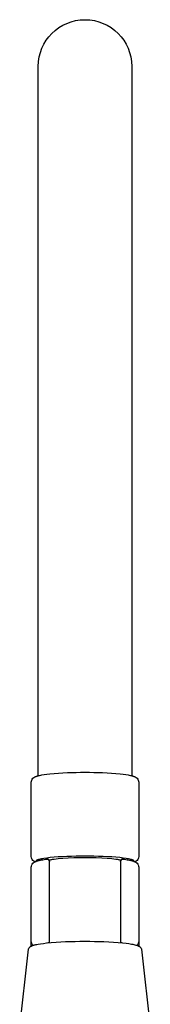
# Model space of a CAD drawing. Header units: millimetres. Extents: x -24 to 60, y 0 to 423.
# Tile 7 of 7: x -14 to 14, y 212 to 423. Entities that reach past the tile are written whole.
import ezdxf

# ---------------------------------------------------------------- set-up
doc = ezdxf.new("R2010")
doc.units = ezdxf.units.MM
doc.layers.get('0').update_dxf_attribs({"true_color": 0x000000})
doc.layers.add('DETAIL', color=7, linetype='Continuous', true_color=0x000000)

# ---------------------------------------------------------------- blocks, each defined once
blk = doc.blocks.new('74158_f')
at = {"layer": 'DETAIL', "lineweight": -3}
for p, q in [((-8.1, 243.28), (-8.22, 243.26)), ((-11.5, 224.71), (-11.5, 225.67)), ((11.5, 225.67), (11.5, 224.71))]:
    blk.add_line(p, q, dxfattribs=at)
for points in [[(-10, 261.11), (-10, 408.3), (-10, 412.66), (-10, 412.67), (-10, 412.68, -0.413359), (0, 422.65, -0.413374), (10, 412.68), (10, 412.67), (10, 412.66), (10, 408.3), (10, 261.11)], [(-10.73, 242.7, -0.079321), (-11.15, 243, -0.201704), (-11.5, 243.82), (-11.5, 259.73, -0.201704), (-11.15, 260.56), (-11.12, 260.58), (-11.1, 260.6), (-11.06, 260.64), (-11.02, 260.67), (-10.98, 260.7), (-10.94, 260.73), (-10.9, 260.76), (-10.86, 260.78), (-10.82, 260.81), (-10.78, 260.83), (-10.74, 260.85), (-10.7, 260.87), (-10.66, 260.89), (-10.61, 260.91), (-10.57, 260.93), (-10.48, 260.96), (-10.37, 261), (-10.26, 261.04), (-10.14, 261.07), (-10.02, 261.11), (-9.86, 261.14), (-9.7, 261.18), (-9.48, 261.23), (-9.24, 261.27), (-8.73, 261.36), (-8.16, 261.43), (-7.53, 261.51, -0.024602), (0, 261.83, -0.024602), (7.53, 261.51), (8.16, 261.43), (8.73, 261.36), (9.24, 261.27), (9.48, 261.23), (9.7, 261.18), (9.86, 261.14), (10.02, 261.11), (10.14, 261.07), (10.26, 261.04), (10.37, 261), (10.48, 260.96), (10.57, 260.93), (10.61, 260.91), (10.66, 260.89), (10.7, 260.87), (10.74, 260.85), (10.78, 260.83), (10.82, 260.81), (10.86, 260.78), (10.9, 260.76), (10.94, 260.73), (10.98, 260.7), (11.02, 260.67), (11.06, 260.64), (11.1, 260.6), (11.12, 260.58), (11.15, 260.56, -0.201704), (11.5, 259.73), (11.5, 243.82, -0.201018), (11.15, 243, -0.07993), (10.73, 242.7)], [(-11.15, 224.85, -0.200029), (-11.5, 225.67), (-11.5, 241.58, -0.201705), (-11.15, 242.41), (-11.12, 242.44), (-11.09, 242.46), (-11.06, 242.49), (-11.03, 242.51), (-11.01, 242.53), (-10.98, 242.55), (-10.95, 242.57), (-10.92, 242.59), (-10.89, 242.61), (-10.87, 242.63), (-10.84, 242.64), (-10.81, 242.66), (-10.76, 242.69), (-10.7, 242.71), (-10.65, 242.74), (-10.59, 242.77), (-10.53, 242.79), (-10.48, 242.81), (-10.41, 242.83), (-10.35, 242.86), (-10.21, 242.9), (-10.11, 242.93), (-10, 242.96), (-9.78, 243.02), (-9.54, 243.07), (-9.28, 243.12, -0.013827), (-8.16, 243.28)], [(-7.61, 225.43, 0.038585), (-7.6, 225.51), (-7.6, 242.79)], [(8.1, 243.28, 0.409014), (7.6, 242.79, -0.448078), (8.16, 243.28, -0.013536), (9.26, 243.12), (9.52, 243.07), (9.77, 243.02), (10, 242.96), (10.11, 242.93), (10.21, 242.9), (10.35, 242.86), (10.41, 242.83), (10.48, 242.81), (10.53, 242.79), (10.58, 242.77), (10.64, 242.75), (10.69, 242.72), (10.74, 242.69), (10.8, 242.66), (10.83, 242.65), (10.86, 242.63), (10.89, 242.61), (10.91, 242.6), (10.94, 242.58), (10.97, 242.56), (11, 242.53), (11.03, 242.51), (11.06, 242.49), (11.09, 242.46), (11.12, 242.44), (11.15, 242.41, -0.201699), (11.5, 241.58), (11.5, 225.67, -0.20001), (11.15, 224.85)], [(7.6, 242.79), (7.6, 225.51, 0.038519), (7.61, 225.43)], [(-13.98, 206.83), (-12.06, 224.01, -0.172795), (-11.82, 224.48), (-11.81, 224.5), (-11.79, 224.51), (-11.78, 224.53), (-11.76, 224.54), (-11.73, 224.56), (-11.69, 224.59), (-11.66, 224.61), (-11.63, 224.64), (-11.59, 224.66), (-11.55, 224.68), (-11.52, 224.7), (-11.48, 224.72), (-11.45, 224.73), (-11.41, 224.75), (-11.34, 224.78), (-11.26, 224.81), (-11.17, 224.85), (-11.07, 224.88), (-10.96, 224.91), (-10.84, 224.94), (-10.69, 224.98), (-10.52, 225.02), (-10.29, 225.07), (-10.05, 225.12), (-9.5, 225.21), (-8.9, 225.29), (-8.23, 225.37, -0.02481), (-0.08, 225.73), (0, 225.73, -0.024336), (8.11, 225.38), (8.79, 225.31), (9.41, 225.22), (9.96, 225.14), (10.21, 225.09), (10.44, 225.04), (10.68, 224.99), (10.89, 224.93), (10.99, 224.9), (11.08, 224.87), (11.18, 224.84), (11.26, 224.81), (11.34, 224.78), (11.41, 224.75), (11.45, 224.73), (11.48, 224.72), (11.52, 224.7), (11.55, 224.68), (11.59, 224.66), (11.63, 224.64), (11.66, 224.61), (11.69, 224.59), (11.73, 224.56), (11.76, 224.54), (11.78, 224.53), (11.79, 224.51), (11.81, 224.5), (11.82, 224.48, -0.172771), (12.06, 224.01), (13.98, 206.83, -0.142228)]]:
    blk.add_lwpolyline(points, format="xyb", dxfattribs=at)
for points in [[(10.5, 242.8), (10.5, 242.83), (10.5, 242.83), (10.5, 242.84), (10.5, 242.85), (10.5, 242.85), (10.5, 242.86), (10.49, 242.86), (10.49, 242.87), (10.49, 242.88), (10.49, 242.88), (10.48, 242.89), (10.48, 242.9), (10.48, 242.9), (10.47, 242.91), (10.47, 242.91), (10.46, 242.92), (10.46, 242.93), (10.45, 242.93), (10.45, 242.94), (10.44, 242.95), (10.43, 242.95), (10.43, 242.96), (10.42, 242.96), (10.41, 242.97), (10.4, 242.98), (10.39, 242.98), (10.39, 242.99), (10.38, 243), (10.37, 243), (10.35, 243.01), (10.32, 243.03), (10.3, 243.04), (10.28, 243.05), (10.25, 243.07), (10.22, 243.08), (10.19, 243.09), (10.16, 243.1), (10.09, 243.13), (10.02, 243.16), (9.94, 243.18), (9.86, 243.21), (9.76, 243.23), (9.56, 243.28), (9.33, 243.33), (9.07, 243.38), (8.79, 243.43), (8.15, 243.52), (7.42, 243.6), (6.62, 243.68), (5.75, 243.75), (4.82, 243.8), (3.86, 243.85), (2.89, 243.88), (1.91, 243.91), (0, 243.93), (-1.91, 243.91), (-2.89, 243.88), (-3.86, 243.85), (-4.82, 243.8), (-5.75, 243.75), (-6.62, 243.68), (-7.42, 243.6), (-8.15, 243.52), (-8.79, 243.43), (-9.07, 243.38), (-9.33, 243.33), (-9.56, 243.28), (-9.76, 243.23), (-9.86, 243.21), (-9.94, 243.18), (-10.02, 243.16), (-10.09, 243.13), (-10.16, 243.1), (-10.19, 243.09), (-10.22, 243.08), (-10.25, 243.07), (-10.28, 243.05), (-10.3, 243.04), (-10.32, 243.03), (-10.35, 243.01), (-10.37, 243), (-10.38, 243), (-10.39, 242.99), (-10.39, 242.98), (-10.4, 242.98), (-10.41, 242.97), (-10.42, 242.96), (-10.43, 242.96), (-10.43, 242.95), (-10.44, 242.95), (-10.45, 242.94), (-10.45, 242.93), (-10.46, 242.93), (-10.46, 242.92), (-10.47, 242.91), (-10.47, 242.91), (-10.48, 242.9), (-10.48, 242.9), (-10.48, 242.89), (-10.49, 242.88), (-10.49, 242.88), (-10.49, 242.87), (-10.49, 242.86), (-10.5, 242.86), (-10.5, 242.85), (-10.5, 242.85), (-10.5, 242.84), (-10.5, 242.83), (-10.5, 242.83), (-10.5, 242.8)], [(-7.69, 243.06), (-7.64, 243.08), (-7.59, 243.09), (-7.49, 243.12), (-7.37, 243.15), (-7.23, 243.19), (-7.09, 243.22), (-6.93, 243.25), (-6.57, 243.3), (-6.17, 243.36), (-5.72, 243.41), (-4.71, 243.5), (-3.58, 243.58), (-2.38, 243.63), (-1.18, 243.66), (0, 243.66), (1.18, 243.66), (2.38, 243.63), (3.58, 243.58), (4.71, 243.5), (5.72, 243.41), (6.17, 243.36), (6.57, 243.3), (6.93, 243.25), (7.09, 243.22), (7.23, 243.19), (7.37, 243.15), (7.49, 243.12), (7.59, 243.09), (7.64, 243.08), (7.69, 243.06)]]:
    blk.add_lwpolyline(points, dxfattribs=at)
blk.add_lwpolyline([(-8.1, 243.28, 0.104632), (-8.16, 243.28, -0.450903), (-7.6, 242.79, 0.410214)], format="xyb", close=True, dxfattribs=at)
for centre, start, end in [((-8.1, 225.87), 286.7548, 359.9065), ((8.1, 225.87), 180.0937, 253.3299)]:
    blk.add_arc(centre, 0.498, start, end, dxfattribs=at)

msp = doc.modelspace()

# ---------------------------------------------------------------- block references
msp.add_blockref('74158_f', (0, 0))

doc.saveas('drawing.dxf')
